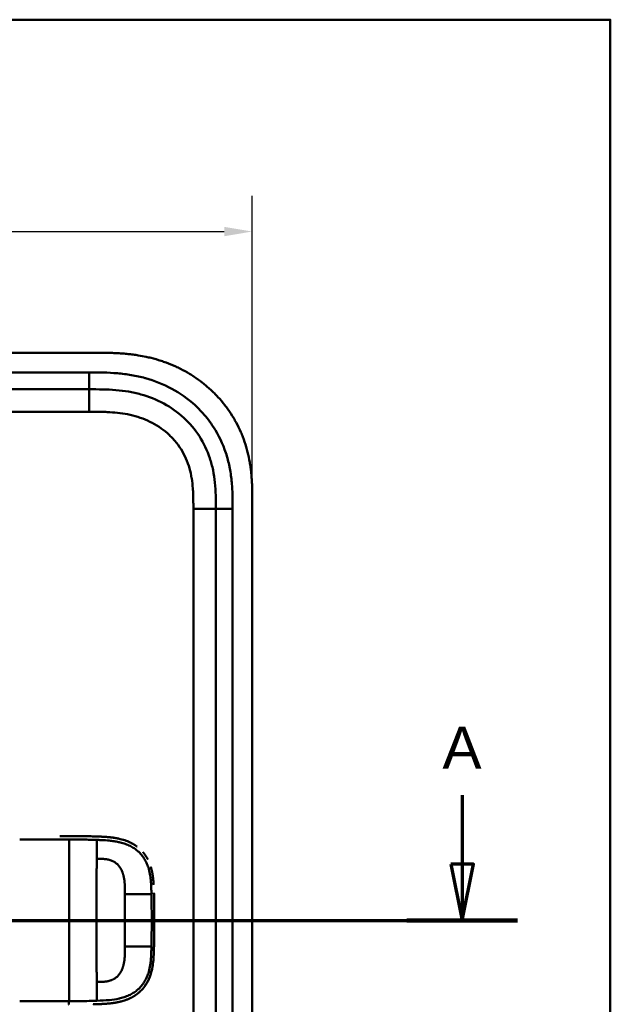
# Model space of a CAD drawing. Header units: millimetres. Extents: x 20 to 833, y 20 to 574.
# Tile 21 of 21: x 715 to 820, y 399 to 574. Entities that reach past the tile are written whole.
import ezdxf

# ---------------------------------------------------------------- set-up
doc = ezdxf.new("R2010")
doc.units = ezdxf.units.MM
doc.header["$LTSCALE"] = 2
for name, color, linetype, lineweight in [('Bemaßungen(DIN)', 7, 'Continuous', 25), ('Schnittansichtslinien(DIN)', 7, 'Continuous', 70), ('Sichtbare Kanten(DIN)', 7, 'Continuous', 50), ('Sichtbare tangentiale Kanten(DIN)', 7, 'Continuous', 50), ('Skizziergeometrie(DIN)', 7, 'Continuous', 50)]:
    doc.layers.add(name, color=color, linetype=linetype, lineweight=lineweight)
doc.styles.add('Aktuell-DINGroßer Text', font='arial.ttf')
doc.styles.add('STANDARD-DIN~0', font='arial.ttf')
doc.dimstyles.new('CAD-LAN', dxfattribs={"dimscale": 2, "dimtxt": 3.5, "dimasz": 2.5, "dimexe": 3.175, "dimexo": 0, "dimgap": 0.8, "dimtad": 1, "dimrnd": 1e-08, "dimtxsty": 'STANDARD-DIN~0', "dimcen": 0.09, "dimdle": 10, "dimclrd": 250, "dimclre": 250, "dimclrt": 250, "dimadec": 0, "dimazin": 2, "dimtfac": 1, "dimtmove": 0, "dimatfit": 3, "dimfxl": 1, "dimtolj": 1, "dimtzin": 0, "dimlwd": 25, "dimlwe": 25, "dimarcsym": 0})

# ---------------------------------------------------------------- blocks, each defined once
blk = doc.blocks.new('Ränder Standardrahmen')
at = {"layer": 'Skizziergeometrie(DIN)', "flags": 128}
blk.add_lwpolyline([(10, 10), (10, 287), (410, 287), (410, 10), (10, 10)], dxfattribs=at)
blk = doc.blocks.new('*D23')
at = {"layer": 'Bemaßungen(DIN)', "color": 250, "linetype": 'Continuous', "lineweight": 25, "true_color": 0x3f3f3f, "transparency": 16777216}
for p, q in [((542.23, 487.94), (542.23, 542.65)), ((756.23, 487.94), (756.23, 542.65)), ((547.23, 536.3), (751.23, 536.3))]:
    blk.add_line(p, q, dxfattribs=at)
at = {"layer": 'Bemaßungen(DIN)', "color": 250, "linetype": 'Continuous', "true_color": 0x3f3f3f, "transparency": 16777216}
for points in [[(547.23, 537.13), (547.23, 535.46), (542.23, 536.3)], [(751.23, 537.13), (751.23, 535.46), (756.23, 536.3)]]:
    blk.add_solid(points, dxfattribs=at)
at = {"layer": 'Defpoints', "color": 0, "linetype": 'Continuous', "transparency": 16777216}
for p in [(756.23, 536.3), (542.23, 487.94), (756.23, 487.94)]:
    blk.add_point(p, dxfattribs=at)
at = {"layer": 'Bemaßungen(DIN)', "color": 250, "linetype": 'Continuous', "lineweight": 25, "true_color": 0x3f3f3f, "transparency": 16777216, "insert": (641.46, 544.92), "char_height": 7, "attachment_point": 1, "style": 'STANDARD-DIN~0'}
blk.add_mtext('\\A1;214', dxfattribs=at)
blk = doc.blocks.new('2DTransSchnitt0')
at = {"layer": 'Schnittansichtslinien(DIN)', "linetype": 'Continuous'}
for p, q in [((396.804, 217.998), (396.804, 211.855)), ((395.804, 211.855), (396.804, 206.855)), ((397.804, 211.855), (395.804, 211.855)), ((396.804, 211.855), (396.804, 206.855)), ((396.804, 206.855), (397.804, 211.855)), ((252.988, 206.855), (401.721, 206.855))]:
    blk.add_line(p, q, dxfattribs=at)
at = {"layer": 'Schnittansichtslinien(DIN)', "linetype": 'Continuous', "lineweight": 140}
blk.add_line((391.888, 206.855), (401.721, 206.855), dxfattribs=at)
at = {"layer": 'Schnittansichtslinien(DIN)', "linetype": 'Continuous', "flags": 128}
blk.add_lwpolyline([(395.804, 211.855), (396.804, 206.855), (397.804, 211.855), (395.804, 211.855)], dxfattribs=at)
at = {"layer": 'Schnittansichtslinien(DIN)'}
blk.add_solid([(395.804, 211.855), (396.804, 206.855), (397.804, 211.855), (395.804, 211.855)], dxfattribs=at)
at = {"layer": 'Schnittansichtslinien(DIN)', "insert": (395.051, 220.355), "char_height": 3.734, "attachment_point": 7, "style": 'Aktuell-DINGroßer Text'}
blk.add_mtext('A', dxfattribs=at)

msp = doc.modelspace()

# ---------------------------------------------------------------- linework, layer by layer
at = {"layer": 'Sichtbare Kanten(DIN)'}
for p, q in [((728.195, 514.722), (569.713, 514.722)), ((582.272, 508.222), (727.196, 508.222)), ((756.234, 296.506), (756.234, 487.938)), ((749.734, 486.938), (749.734, 297.506)), ((725.961, 428.694), (725.961, 428.694))]:
    msp.add_line(p, q, dxfattribs=at)
for radius, start, end in [(11.7, 33.30625, 33.34865), (11.6, 32.44432, 32.48803), (11.5, 31.57112, 31.61294), (11.7, 326.65937, 326.70471), (11.6, 327.51746, 327.56366), (11.5, 328.39068, 328.43445)]:
    msp.add_arc((723.734, 413.722), radius, start, end, dxfattribs=at)
for points, degree, knots in [([(756.234, 487.938), (756.234, 488.236), (756.234, 488.835), (756.228, 489.588), (756.215, 490.345), (756.198, 490.953), (756.164, 491.716), (756.126, 492.328), (756.051, 493.247), (755.949, 494.166), (755.738, 495.545), (755.483, 496.761), (755.076, 498.264), (754.676, 499.448), (754.084, 500.892), (753.538, 502.016), (752.768, 503.374), (752.083, 504.42), (751.149, 505.669), (750.341, 506.62), (749.26, 507.744), (748.342, 508.588), (747.135, 509.572), (746.124, 510.3), (744.809, 511.133), (743.72, 511.736), (742.318, 512.409), (741.168, 512.882), (739.701, 513.392), (738.508, 513.732), (737.151, 514.045), (736.239, 514.215), (735.325, 514.356), (734.714, 514.436), (733.951, 514.52), (733.34, 514.574), (732.577, 514.628), (731.967, 514.661), (731.055, 514.696), (729.844, 514.721), (728.793, 514.722), (728.195, 514.722)], 3, [0.00000945, 0.00000945, 0.00000945, 0.00000945, 0.02084254, 0.04167563, 0.05209218, 0.07292527, 0.08334182, 0.10417491, 0.11459146, 0.14584109, 0.16667419, 0.20834037, 0.22917346, 0.27083965, 0.29167274, 0.33333892, 0.35417201, 0.3958382, 0.41667129, 0.45833747, 0.47917057, 0.52083675, 0.54166984, 0.58333603, 0.60416912, 0.6458353, 0.66666839, 0.70833458, 0.72916767, 0.77083385, 0.79166695, 0.82291658, 0.83333313, 0.85416622, 0.86458277, 0.88541586, 0.89583241, 0.9166655, 0.92708204, 0.95833168, 0.99999787, 0.99999787, 0.99999787, 0.99999787]), ([(727.196, 508.222), (727.993, 508.222), (728.792, 508.222), (729.588, 508.203), (730.37, 508.185), (731.149, 508.15), (731.922, 508.085), (732.684, 508.022), (733.44, 507.93), (734.187, 507.803), (734.925, 507.678), (735.655, 507.519), (736.373, 507.321), (737.795, 506.93), (739.172, 506.385), (740.462, 505.686), (741.745, 504.99), (742.941, 504.141), (744.01, 503.161), (745.083, 502.176), (746.027, 501.059), (746.806, 499.853), (747.597, 498.629), (748.218, 497.313), (748.67, 495.949), (748.9, 495.254), (749.086, 494.546), (749.234, 493.829), (749.383, 493.099), (749.493, 492.359), (749.569, 491.613), (749.646, 490.85), (749.689, 490.081), (749.711, 489.31), (749.733, 488.519), (749.734, 487.726), (749.734, 486.938)], 3, [-3.5878944, -3.5878944, -3.5878944, -3.5878944, -3.3572287, -3.3572287, -3.3572287, -3.1306176, -3.1306176, -3.1306176, -2.9072135, -2.9072135, -2.9072135, -2.6862733, -2.6862733, -2.6862733, -2.2491592, -2.2491592, -2.2491592, -1.8144231, -1.8144231, -1.8144231, -1.3774736, -1.3774736, -1.3774736, -0.9334768, -0.9334768, -0.9334768, -0.7071202, -0.7071202, -0.7071202, -0.4767742, -0.4767742, -0.4767742, -0.2414597, -0.2414597, -0.2414597, 0, 0, 0, 0]), ([(721.976, 428.71), (721.976, 428.71), (721.976, 428.71), (721.977, 428.71), (721.977, 428.71), (721.978, 428.71), (721.979, 428.71), (721.981, 428.71), (721.982, 428.71), (721.986, 428.71), (721.989, 428.71), (721.998, 428.71), (722.003, 428.71), (722.02, 428.71), (722.031, 428.71), (722.067, 428.71), (722.091, 428.71), (722.181, 428.71), (722.247, 428.71), (722.662, 428.71), (723.011, 428.71), (723.735, 428.71), (724.107, 428.71), (724.831, 428.706), (725.173, 428.704), (725.518, 428.7)], 3, [0, 0, 0, 0, 0.00005223, 0.00005223, 0.00015665, 0.00015665, 0.0003655, 0.0003655, 0.0007832, 0.0007832, 0.00161859, 0.00161859, 0.00328937, 0.00328937, 0.00663094, 0.00663094, 0.01403005, 0.01403005, 0.03376106, 0.03376106, 0.13899858, 0.13899858, 0.25220584, 0.25220584, 0.35698382, 0.35698382, 0.35698382, 0.35698382]), ([(724.479, 428.708), (724.479, 428.708), (724.48, 428.708), (724.48, 428.708), (724.48, 428.708), (724.481, 428.708), (724.481, 428.708), (724.483, 428.708), (724.484, 428.708), (724.489, 428.708), (724.492, 428.708), (724.506, 428.708), (724.517, 428.708), (724.56, 428.707), (724.592, 428.707), (724.72, 428.706), (724.817, 428.706), (725.2, 428.703), (725.489, 428.7), (726.638, 428.686), (727.501, 428.667), (728.935, 428.621), (729.536, 428.599), (731.009, 428.495), (731.879, 428.39), (733.085, 428.096), (733.443, 427.989), (733.916, 427.814), (734.04, 427.765), (734.184, 427.704), (734.207, 427.694), (734.238, 427.681), (734.247, 427.677), (734.258, 427.672), (734.262, 427.671), (734.265, 427.669), (734.265, 427.669), (734.266, 427.669), (734.266, 427.669), (734.266, 427.669), (734.266, 427.669), (734.266, 427.669), (734.266, 427.669), (734.266, 427.669)], 3, [0, 0, 0, 0, 0.0000491, 0.0000491, 0.0000891, 0.0000891, 0.0002091, 0.0002091, 0.0005692, 0.0005692, 0.0016492, 0.0016492, 0.0048893, 0.0048893, 0.0146095, 0.0146095, 0.0437711, 0.0437711, 0.1312516, 0.1312516, 0.3939292, 0.3939292, 0.5799593, 0.5799593, 0.8598793, 0.8598793, 0.9815506, 0.9815506, 1.0251294, 1.0251294, 1.0332985, 1.0332985, 1.036362, 1.036362, 1.0375109, 1.0375109, 1.0376187, 1.0376187, 1.0376591, 1.0376591, 1.0376717, 1.0376717, 1.0376858, 1.0376858, 1.0376858, 1.0376858]), ([(725.518, 428.7), (725.518, 428.7), (725.518, 428.7), (725.519, 428.7), (725.519, 428.7), (725.52, 428.7), (725.52, 428.7), (725.522, 428.7), (725.523, 428.7), (725.529, 428.7), (725.534, 428.7), (725.559, 428.699), (725.579, 428.699), (725.758, 428.697), (725.922, 428.695), (726.076, 428.693), (726.076, 428.693), (726.076, 428.693)], 3, [0, 0, 0, 0, 0.000011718, 0.000011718, 0.000058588, 0.000058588, 0.00024601, 0.00024601, 0.000620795, 0.000620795, 0.00211991, 0.00211991, 0.008116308, 0.008116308, 0.056609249, 0.056609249, 0.056677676, 0.056677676, 0.056677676, 0.056677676]), ([(725.518, 428.7), (725.518, 428.7), (725.519, 428.7), (725.519, 428.7), (725.519, 428.7), (725.52, 428.7), (725.52, 428.7), (725.521, 428.7), (725.523, 428.7), (725.527, 428.7), (725.531, 428.7), (725.545, 428.699), (725.556, 428.699), (725.599, 428.699), (725.631, 428.698), (725.758, 428.697), (725.854, 428.696), (726.236, 428.69), (726.522, 428.686), (727.237, 428.671), (727.662, 428.661), (728.724, 428.629), (729.354, 428.608), (730.917, 428.506), (731.839, 428.4), (733.094, 428.094), (733.452, 427.986), (733.924, 427.811), (734.047, 427.762), (734.192, 427.701), (734.215, 427.691), (734.246, 427.678), (734.254, 427.674), (734.263, 427.67), (734.264, 427.669), (734.265, 427.669), (734.265, 427.669), (734.266, 427.669), (734.266, 427.669), (734.266, 427.669), (734.266, 427.669), (734.266, 427.669)], 3, [0, 0, 0, 0, 0.00005241, 0.00005241, 0.00009242, 0.00009242, 0.00021245, 0.00021245, 0.0005725, 0.0005725, 0.00165256, 0.00165256, 0.00489264, 0.00489264, 0.01461281, 0.01461281, 0.04377449, 0.04377449, 0.13125587, 0.13125587, 0.2625352, 0.2625352, 0.45952046, 0.45952046, 0.75581351, 0.75581351, 0.87730662, 0.87730662, 0.92088603, 0.92088603, 0.92905535, 0.92905535, 0.93211897, 0.93211897, 0.93240621, 0.93240621, 0.93251398, 0.93251398, 0.93253419, 0.93253419, 0.93255263, 0.93255263, 0.93255263, 0.93255263]), ([(726.657, 428.683), (726.657, 428.683), (726.657, 428.683), (726.658, 428.683), (726.658, 428.683), (726.659, 428.683), (726.659, 428.683), (726.661, 428.683), (726.662, 428.683), (726.664, 428.683), (726.666, 428.683), (726.7, 428.682), (726.731, 428.682), (726.799, 428.68), (726.835, 428.679), (726.996, 428.676), (727.123, 428.673), (727.248, 428.67), (727.25, 428.67), (727.252, 428.67), (727.252, 428.67), (727.252, 428.67)], 3, [0, 0, 0, 0, 0.0000377, 0.0000377, 0.000112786, 0.000112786, 0.000262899, 0.000262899, 0.000563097, 0.000563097, 0.001163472, 0.001163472, 0.0107696, 0.0107696, 0.021744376, 0.021744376, 0.060254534, 0.060254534, 0.060863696, 0.060863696, 0.060907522, 0.060907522, 0.060907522, 0.060907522]), ([(727.916, 428.653), (727.916, 428.653), (727.916, 428.653), (727.916, 428.653), (727.917, 428.653), (727.917, 428.653), (727.918, 428.653), (727.919, 428.653), (727.92, 428.653), (727.925, 428.653), (727.929, 428.653), (727.943, 428.652), (727.953, 428.652), (727.995, 428.651), (728.027, 428.65), (728.153, 428.646), (728.247, 428.643), (728.349, 428.64), (728.358, 428.64), (728.373, 428.639), (728.38, 428.639), (728.386, 428.639), (728.386, 428.639), (728.386, 428.639), (728.386, 428.639), (728.386, 428.639), (728.386, 428.639), (728.387, 428.639), (728.387, 428.639), (728.387, 428.639)], 3, [0, 0, 0, 0, 0.00008353, 0.00008353, 0.00012354, 0.00012354, 0.000243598, 0.000243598, 0.00060375, 0.00060375, 0.001683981, 0.001683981, 0.004924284, 0.004924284, 0.014644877, 0.014644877, 0.043810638, 0.043810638, 0.046544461, 0.046544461, 0.048595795, 0.048595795, 0.048641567, 0.048641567, 0.048665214, 0.048665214, 0.048677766, 0.048677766, 0.048692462, 0.048692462, 0.048692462, 0.048692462]), ([(735.698, 426.838), (735.474, 427.006), (735.198, 427.192), (734.911, 427.36), (734.617, 427.511), (734.316, 427.647), (734.266, 427.669)], 5, [0.94147194, 0.94147194, 0.94147194, 0.94147194, 0.94147194, 0.94147194, 1.09060804, 1.12015227, 1.12015227, 1.12015227, 1.12015227, 1.12015227, 1.12015227]), ([(737.589, 424.614), (737.571, 424.648), (737.432, 424.907), (737.281, 425.157), (737.117, 425.396), (736.943, 425.625), (736.783, 425.815)], 5, [0.63578119, 0.63578119, 0.63578119, 0.63578119, 0.63578119, 0.63578119, 0.65520572, 0.78405735, 0.78405735, 0.78405735, 0.78405735, 0.78405735, 0.78405735]), ([(738.526, 421.525), (738.491, 421.773), (738.435, 422.117), (738.366, 422.46), (738.284, 422.798), (738.186, 423.132), (738.158, 423.225)], 5, [0.31433668, 0.31433668, 0.31433668, 0.31433668, 0.31433668, 0.31433668, 0.43750456, 0.48594884, 0.48594884, 0.48594884, 0.48594884, 0.48594884, 0.48594884]), ([(738.526, 421.525), (738.526, 421.525), (738.526, 421.525), (738.526, 421.525), (738.526, 421.525), (738.526, 421.524), (738.526, 421.524), (738.526, 421.522), (738.527, 421.521), (738.527, 421.516), (738.528, 421.513), (738.53, 421.499), (738.531, 421.488), (738.537, 421.445), (738.541, 421.413), (738.558, 421.285), (738.57, 421.189), (738.612, 420.804), (738.637, 420.513), (738.66, 420.161), (738.664, 420.099), (738.667, 420.037)], 3, [0, 0, 0, 0, 0.00003489, 0.00003489, 0.00007493, 0.00007493, 0.00019502, 0.00019502, 0.00055514, 0.00055514, 0.00163526, 0.00163526, 0.00487537, 0.00487537, 0.01459547, 0.01459547, 0.04375692, 0.04375692, 0.13126731, 0.13126731, 0.14987755, 0.14987755, 0.14987755, 0.14987755]), ([(738.721, 418.577), (738.721, 418.577), (738.721, 418.577), (738.721, 418.576), (738.721, 418.576), (738.721, 418.576), (738.721, 418.575), (738.721, 418.572), (738.721, 418.568), (738.722, 418.553), (738.722, 418.54), (738.725, 418.426), (738.727, 418.325), (738.729, 418.212), (738.73, 418.19), (738.73, 418.19)], 3, [0, 0, 0, 0, 0.000014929, 0.000014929, 0.000074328, 0.000074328, 0.000193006, 0.000193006, 0.001142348, 0.001142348, 0.004939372, 0.004939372, 0.035320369, 0.035320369, 0.038683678, 0.038683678, 0.038683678, 0.038683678]), ([(738.745, 417.382), (738.743, 417.517), (738.74, 417.652), (738.738, 417.787), (738.735, 417.921), (738.733, 418.056), (738.73, 418.19)], 3, [0.366689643, 0.366689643, 0.366689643, 0.366689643, 0.406900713, 0.406900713, 0.406900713, 0.447266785, 0.447266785, 0.447266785, 0.447266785]), ([(738.745, 417.382), (738.745, 417.382), (738.745, 417.382), (738.745, 417.382), (738.745, 417.382), (738.745, 417.381), (738.745, 417.381), (738.745, 417.379), (738.745, 417.378), (738.745, 417.373), (738.745, 417.37), (738.746, 417.355), (738.746, 417.344), (738.746, 417.301), (738.747, 417.269), (738.749, 417.139), (738.751, 417.042), (738.753, 416.918), (738.753, 416.892), (738.754, 416.852), (738.754, 416.838), (738.754, 416.818), (738.754, 416.812), (738.754, 416.802), (738.754, 416.798), (738.754, 416.793), (738.754, 416.792), (738.754, 416.789), (738.754, 416.788), (738.755, 416.787), (738.755, 416.787), (738.755, 416.786), (738.755, 416.786), (738.755, 416.786), (738.755, 416.785), (738.755, 416.785), (738.755, 416.785), (738.755, 416.785), (738.755, 416.785), (738.755, 416.785)], 3, [0, 0, 0, 0, 0.000053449, 0.000053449, 0.000093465, 0.000093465, 0.000213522, 0.000213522, 0.000573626, 0.000573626, 0.001653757, 0.001653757, 0.004893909, 0.004893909, 0.014614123, 0.014614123, 0.043774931, 0.043774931, 0.051769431, 0.051769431, 0.055766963, 0.055766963, 0.057765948, 0.057765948, 0.05876565, 0.05876565, 0.059265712, 0.059265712, 0.059515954, 0.059515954, 0.059641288, 0.059641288, 0.059704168, 0.059704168, 0.059735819, 0.059735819, 0.059751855, 0.059751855, 0.059768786, 0.059768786, 0.059768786, 0.059768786]), ([(738.762, 416.198), (738.761, 416.339), (738.759, 416.48), (738.757, 416.62), (738.756, 416.675), (738.755, 416.73), (738.755, 416.785)], 3, [0.248417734, 0.248417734, 0.248417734, 0.248417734, 0.290654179, 0.290654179, 0.290654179, 0.307101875, 0.307101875, 0.307101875, 0.307101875]), ([(738.762, 416.198), (738.762, 416.198), (738.762, 416.197), (738.762, 416.197), (738.762, 416.197), (738.762, 416.197), (738.762, 416.196), (738.762, 416.195), (738.762, 416.193), (738.762, 416.189), (738.762, 416.185), (738.763, 416.171), (738.763, 416.16), (738.763, 416.117), (738.763, 416.084), (738.765, 415.955), (738.766, 415.857), (738.767, 415.736), (738.767, 415.712), (738.768, 415.675), (738.768, 415.663), (738.768, 415.645), (738.768, 415.639), (738.768, 415.63), (738.768, 415.627), (738.768, 415.622), (738.768, 415.621), (738.768, 415.618), (738.768, 415.617), (738.768, 415.616), (738.768, 415.616), (738.768, 415.615), (738.768, 415.615), (738.768, 415.615), (738.768, 415.615), (738.768, 415.615), (738.768, 415.615), (738.768, 415.615), (738.768, 415.614), (738.768, 415.614)], 3, [0, 0, 0, 0, 0.000031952, 0.000031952, 0.000071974, 0.000071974, 0.000192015, 0.000192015, 0.000552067, 0.000552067, 0.001632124, 0.001632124, 0.004872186, 0.004872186, 0.014592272, 0.014592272, 0.043752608, 0.043752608, 0.05104132, 0.05104132, 0.054685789, 0.054685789, 0.056508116, 0.056508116, 0.057419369, 0.057419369, 0.057875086, 0.057875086, 0.058103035, 0.058103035, 0.058217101, 0.058217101, 0.058274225, 0.058274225, 0.058302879, 0.058302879, 0.058317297, 0.058317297, 0.058332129, 0.058332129, 0.058332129, 0.058332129]), ([(738.773, 415.036), (738.772, 415.177), (738.771, 415.317), (738.77, 415.457), (738.769, 415.509), (738.769, 415.562), (738.768, 415.614)], 3, [0.132443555, 0.132443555, 0.132443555, 0.132443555, 0.174407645, 0.174407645, 0.174407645, 0.190155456, 0.190155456, 0.190155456, 0.190155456]), ([(738.777, 413.932), (738.777, 413.932), (738.777, 413.932), (738.777, 413.931), (738.777, 413.931), (738.777, 413.93), (738.777, 413.93), (738.777, 413.928), (738.777, 413.927), (738.777, 413.922), (738.777, 413.919), (738.777, 413.904), (738.777, 413.894), (738.777, 413.85), (738.777, 413.818), (738.777, 413.688), (738.777, 413.591), (738.776, 413.202), (738.775, 412.911), (738.772, 412.182), (738.768, 411.745), (738.76, 410.979), (738.755, 410.651), (738.735, 409.37), (738.725, 408.416), (738.672, 407.466)], 3, [0, 0, 0, 0, 0.00008576, 0.00008576, 0.00012576, 0.00012576, 0.00024577, 0.00024577, 0.00060577, 0.00060577, 0.00168578, 0.00168578, 0.0049258, 0.0049258, 0.01464581, 0.01464581, 0.04380589, 0.04380589, 0.13128689, 0.13128689, 0.26250768, 0.26250768, 0.36092522, 0.36092522, 0.64677928, 0.64677928, 0.64677928, 0.64677928]), ([(738.773, 415.036), (738.773, 415.036), (738.773, 415.036), (738.773, 415.035), (738.773, 415.035), (738.773, 415.035), (738.773, 415.034), (738.773, 415.033), (738.773, 415.032), (738.773, 415.027), (738.773, 415.023), (738.773, 415.009), (738.773, 414.998), (738.773, 414.955), (738.773, 414.922), (738.774, 414.793), (738.774, 414.696), (738.776, 414.307), (738.777, 414.015), (738.777, 413.286), (738.775, 412.849), (738.77, 412.006), (738.767, 411.6), (738.762, 411.195)], 3, [0, 0, 0, 0, 0.00006518, 0.00006518, 0.00010518, 0.00010518, 0.00022519, 0.00022519, 0.00058521, 0.00058521, 0.00166523, 0.00166523, 0.00490526, 0.00490526, 0.01462529, 0.01462529, 0.04378543, 0.04378543, 0.13126692, 0.13126692, 0.26248759, 0.26248759, 0.38414897, 0.38414897, 0.38414897, 0.38414897]), ([(738.775, 412.839), (738.775, 412.897), (738.776, 412.998), (738.776, 413.1), (738.776, 413.201), (738.776, 413.303), (738.776, 413.347)], 5, [0.378128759, 0.378128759, 0.378128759, 0.378128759, 0.378128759, 0.378128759, 0.40694036, 0.428804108, 0.428804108, 0.428804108, 0.428804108, 0.428804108, 0.428804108]), ([(738.754, 410.612), (738.754, 410.607), (738.753, 410.506), (738.744, 409.913), (738.734, 409.373), (738.721, 408.833)], 3, [0.11540998, 0.11540998, 0.11540998, 0.11540998, 0.13127697, 0.13127697, 0.29329903, 0.29329903, 0.29329903, 0.29329903]), ([(738.754, 410.612), (738.754, 410.612), (738.754, 410.611), (738.754, 410.611), (738.754, 410.611), (738.754, 410.611), (738.754, 410.61), (738.754, 410.609), (738.754, 410.607), (738.754, 410.603), (738.754, 410.599), (738.754, 410.585), (738.754, 410.574), (738.753, 410.531), (738.753, 410.498), (738.751, 410.369), (738.749, 410.271), (738.747, 410.138), (738.746, 410.101), (738.745, 410.051), (738.745, 410.038), (738.745, 410.021), (738.745, 410.019), (738.745, 410.016), (738.745, 410.016), (738.745, 410.015), (738.745, 410.015), (738.745, 410.015), (738.745, 410.015), (738.745, 410.015), (738.745, 410.015), (738.745, 410.015)], 3, [0, 0, 0, 0, 0.000042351, 0.000042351, 0.000082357, 0.000082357, 0.000202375, 0.000202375, 0.000562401, 0.000562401, 0.001642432, 0.001642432, 0.004882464, 0.004882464, 0.014602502, 0.014602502, 0.043762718, 0.043762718, 0.054697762, 0.054697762, 0.058798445, 0.058798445, 0.059567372, 0.059567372, 0.059642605, 0.059642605, 0.059680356, 0.059680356, 0.059699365, 0.059699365, 0.059718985, 0.059718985, 0.059718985, 0.059718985]), ([(738.754, 410.612), (738.754, 410.606), (738.753, 410.499), (738.75, 410.353), (738.749, 410.262), (738.747, 410.138), (738.746, 410.104), (738.745, 410.057), (738.745, 410.045), (738.745, 410.027), (738.745, 410.022), (738.745, 410.017), (738.745, 410.017), (738.745, 410.016), (738.745, 410.016), (738.745, 410.015), (738.745, 410.015), (738.745, 410.015), (738.745, 410.015), (738.745, 410.015), (738.745, 410.015), (738.745, 410.015)], 3, [0.442471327, 0.442471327, 0.442471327, 0.442471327, 0.459325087, 0.459325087, 0.486465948, 0.486465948, 0.496643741, 0.496643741, 0.500460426, 0.500460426, 0.501891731, 0.501891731, 0.50203941, 0.50203941, 0.502113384, 0.502113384, 0.502150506, 0.502150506, 0.5021692, 0.5021692, 0.502188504, 0.502188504, 0.502188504, 0.502188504]), ([(738.768, 411.766), (738.768, 411.766), (738.768, 411.765), (738.768, 411.765), (738.768, 411.765), (738.768, 411.764), (738.768, 411.764), (738.768, 411.762), (738.768, 411.761), (738.768, 411.756), (738.768, 411.753), (738.768, 411.738), (738.768, 411.727), (738.767, 411.684), (738.767, 411.652), (738.766, 411.522), (738.764, 411.425), (738.762, 411.163), (738.76, 410.997), (738.757, 410.832)], 3, [0, 0, 0, 0, 0.000075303, 0.000075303, 0.000115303, 0.000115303, 0.000235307, 0.000235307, 0.000595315, 0.000595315, 0.001675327, 0.001675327, 0.00491534, 0.00491534, 0.014635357, 0.014635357, 0.043795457, 0.043795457, 0.093385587, 0.093385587, 0.093385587, 0.093385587]), ([(738.721, 408.833), (738.704, 408.095), (738.679, 407.353), (738.534, 405.807), (738.4, 404.993), (738.091, 403.974), (738.003, 403.724), (737.871, 403.4), (737.837, 403.32), (737.789, 403.214), (737.777, 403.187), (737.747, 403.122), (737.721, 403.066), (737.71, 403.044)], 3, [0, 0, 0, 0, 0.22193151, 0.22193151, 0.46716047, 0.46716047, 0.54829248, 0.54829248, 0.5753061, 0.5753061, 0.58430945, 0.58430945, 0.59766622, 0.59766622, 0.59766622, 0.59766622]), ([(738.73, 409.226), (738.73, 409.226), (738.73, 409.226), (738.73, 409.226), (738.73, 409.226), (738.73, 409.225), (738.73, 409.225), (738.73, 409.223), (738.73, 409.222), (738.729, 409.217), (738.729, 409.214), (738.729, 409.199), (738.729, 409.188), (738.728, 409.145), (738.727, 409.113), (738.725, 408.998), (738.723, 408.916), (738.721, 408.833)], 3, [0, 0, 0, 0, 0.000033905, 0.000033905, 0.000073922, 0.000073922, 0.000193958, 0.000193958, 0.000554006, 0.000554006, 0.001634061, 0.001634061, 0.004874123, 0.004874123, 0.014594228, 0.014594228, 0.039322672, 0.039322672, 0.039322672, 0.039322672]), ([(738.257, 404.541), (738.264, 404.566), (738.344, 404.874), (738.413, 405.185), (738.47, 405.5), (738.518, 405.815), (738.554, 406.105)], 5, [1.29338836, 1.29338836, 1.29338836, 1.29338836, 1.29338836, 1.29338836, 1.30638847, 1.4503927, 1.4503927, 1.4503927, 1.4503927, 1.4503927, 1.4503927]), ([(738.257, 404.54), (738.257, 404.54), (738.257, 404.54), (738.257, 404.54), (738.257, 404.54), (738.257, 404.54), (738.257, 404.539), (738.256, 404.539), (738.256, 404.538), (738.254, 404.53), (738.252, 404.522), (738.248, 404.505), (738.245, 404.496), (738.236, 404.462), (738.229, 404.437), (738.185, 404.28), (738.145, 404.149), (738.045, 403.847), (737.983, 403.676), (737.62, 402.777), (737.21, 402.094), (736.534, 401.317), (736.341, 401.122), (736.07, 400.88), (736.001, 400.821), (735.908, 400.744), (735.885, 400.725), (735.831, 400.683), (735.794, 400.654), (735.771, 400.636)], 3, [0, 0, 0, 0, 0.00001917, 0.00001917, 0.00005748, 0.00005748, 0.0001341, 0.0001341, 0.00028731, 0.00028731, 0.00273867, 0.00273867, 0.00568458, 0.00568458, 0.01354037, 0.01354037, 0.0554501, 0.0554501, 0.11134724, 0.11134724, 0.35517064, 0.35517064, 0.44356656, 0.44356656, 0.47298674, 0.47298674, 0.48279189, 0.48279189, 0.49507846, 0.49507846, 0.49507846, 0.49507846]), ([(736.897, 401.744), (737.03, 401.911), (737.21, 402.157), (737.377, 402.415), (737.531, 402.683), (737.67, 402.961), (737.71, 403.044)], 5, [0.97812109, 0.97812109, 0.97812109, 0.97812109, 0.97812109, 0.97812109, 1.08869603, 1.13469166, 1.13469166, 1.13469166, 1.13469166, 1.13469166, 1.13469166]), ([(734.158, 399.704), (734.158, 399.704), (734.158, 399.704), (734.157, 399.703), (734.157, 399.703), (734.155, 399.702), (734.153, 399.702), (734.147, 399.699), (734.143, 399.697), (734.126, 399.69), (734.113, 399.685), (734.035, 399.653), (733.968, 399.626), (733.812, 399.566), (733.721, 399.533), (733.388, 399.417), (733.141, 399.342), (732.806, 399.255), (732.722, 399.234), (732.61, 399.208), (732.582, 399.201), (732.51, 399.185), (732.452, 399.172), (732.422, 399.166)], 3, [0, 0, 0, 0, 0.00003654, 0.00003654, 0.00018252, 0.00018252, 0.00076618, 0.00076618, 0.00242803, 0.00242803, 0.00685953, 0.00685953, 0.03049567, 0.03049567, 0.06201177, 0.06201177, 0.14610438, 0.14610438, 0.17411752, 0.17411752, 0.18345462, 0.18345462, 0.19786847, 0.19786847, 0.19786847, 0.19786847]), ([(734.158, 399.704), (734.231, 399.734), (734.571, 399.883), (734.903, 400.052), (735.225, 400.242), (735.535, 400.454), (735.771, 400.636)], 5, [0.61062915, 0.61062915, 0.61062915, 0.61062915, 0.61062915, 0.61062915, 0.65331117, 0.81171679, 0.81171679, 0.81171679, 0.81171679, 0.81171679, 0.81171679]), ([(728.391, 398.78), (728.391, 398.78), (728.391, 398.78), (728.391, 398.78), (728.391, 398.78), (728.39, 398.78), (728.39, 398.78), (728.389, 398.78), (728.389, 398.78), (728.386, 398.78), (728.384, 398.78), (728.375, 398.78), (728.369, 398.78), (728.342, 398.779), (728.323, 398.778), (728.244, 398.776), (728.185, 398.774), (728.088, 398.771), (728.051, 398.77), (727.996, 398.768), (727.977, 398.767), (727.949, 398.767), (727.94, 398.766), (727.926, 398.766), (727.921, 398.766), (727.914, 398.766), (727.912, 398.766), (727.908, 398.765), (727.907, 398.765), (727.905, 398.765), (727.905, 398.765), (727.904, 398.765), (727.903, 398.765), (727.903, 398.765), (727.903, 398.765), (727.903, 398.765), (727.903, 398.765), (727.902, 398.765), (727.902, 398.765), (727.902, 398.765), (727.902, 398.765), (727.902, 398.765)], 3, [0, 0, 0, 0, 0.000030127, 0.000030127, 0.00007034, 0.00007034, 0.000146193, 0.000146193, 0.000373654, 0.000373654, 0.001055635, 0.001055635, 0.003100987, 0.003100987, 0.009236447, 0.009236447, 0.027643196, 0.027643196, 0.039082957, 0.039082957, 0.044805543, 0.044805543, 0.047668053, 0.047668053, 0.049100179, 0.049100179, 0.049817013, 0.049817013, 0.050176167, 0.050176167, 0.050356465, 0.050356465, 0.050447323, 0.050447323, 0.050493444, 0.050493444, 0.050517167, 0.050517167, 0.050529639, 0.050529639, 0.050543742, 0.050543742, 0.050543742, 0.050543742]), ([(728.391, 398.78), (728.414, 398.781), (728.437, 398.782), (728.503, 398.784), (728.546, 398.785), (728.589, 398.787)], 3, [0.495122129, 0.495122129, 0.495122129, 0.495122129, 0.502349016, 0.502349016, 0.515895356, 0.515895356, 0.515895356, 0.515895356]), ([(728.589, 398.787), (728.59, 398.787), (729.005, 398.801), (729.789, 398.832), (730.566, 398.879), (731.326, 398.959), (732.072, 399.091), (732.422, 399.166)], 5, [0, 0, 0, 0, 0, 0, 0.00023388, 0.21792631, 0.41257681, 0.41257681, 0.41257681, 0.41257681, 0.41257681, 0.41257681])]:
    msp.add_open_spline(points, degree=degree, knots=knots, dxfattribs=at)
for points in [[(729.495, 428.595), (729.314, 428.604), (729.134, 428.612), (728.953, 428.619), (728.771, 428.626), (728.589, 428.632)], [(732.575, 428.219), (732.249, 428.294), (731.92, 428.357), (731.588, 428.409), (731.255, 428.452), (730.92, 428.488)]]:
    msp.add_open_spline(points, degree=5, dxfattribs=at)
at = {"layer": 'Sichtbare tangentiale Kanten(DIN)'}
for p, q in [((727.196, 508.222), (727.196, 511.222)), ((727.197, 504.222), (727.197, 508.222)), ((727.197, 504.222), (692.308, 504.222)), ((745.734, 486.938), (749.734, 486.938)), ((745.734, 297.506), (745.734, 486.938)), ((749.734, 486.938), (752.734, 486.938)), ((733.545, 418.367), (733.545, 418.376)), ((738.269, 418.367), (733.545, 418.367)), ((733.545, 409.052), (733.545, 409.043)), ((738.269, 409.052), (733.545, 409.052)), ((723.583, 399.32), (723.59, 399.32))]:
    msp.add_line(p, q, dxfattribs=at)
for centre, major_axis, start_param, end_param in [((733.628, 413.15), (-0.005, 10.727), 1.0628535, 1.5185692), ((733.628, 414.269), (-0.005, -10.727), 4.7645546, 5.2203318)]:
    msp.add_ellipse(centre, major_axis=major_axis, ratio=0.0085792, start_param=start_param, end_param=end_param, dxfattribs=at)
for points, degree in [([(727.196, 511.222), (678.888, 511.222), (630.58, 511.222), (582.272, 511.221)], 3), ([(752.734, 297.506), (752.734, 360.65), (752.734, 423.794), (752.734, 486.938)], 3), ([(723.59, 413.71), (723.59, 417.184), (723.59, 420.659), (723.59, 423.809), (723.59, 426.31), (723.59, 428.099)], 5), ([(728.526, 424.675), (728.533, 425.459), (728.541, 426.193), (728.55, 426.868), (728.561, 427.479), (728.573, 428.024)], 5), ([(728.526, 424.675), (728.511, 422.881), (728.502, 420.805), (728.497, 418.512), (728.494, 416.111), (728.494, 413.71)], 5), ([(728.494, 413.71), (726.981, 413.71), (725.37, 413.71), (723.59, 413.71)], 3), ([(723.59, 413.709), (723.59, 410.234), (723.59, 406.76), (723.59, 403.61), (723.59, 401.109), (723.59, 399.32)], 5), ([(728.494, 413.71), (730.029, 413.71), (731.71, 413.71), (733.536, 413.71)], 3), ([(728.526, 402.744), (728.511, 404.538), (728.502, 406.614), (728.497, 408.907), (728.494, 411.308), (728.494, 413.709)], 5), ([(728.526, 402.744), (728.537, 401.43), (728.552, 400.301), (728.573, 399.395)], 3)]:
    msp.add_open_spline(points, degree=degree, dxfattribs=at)
for points, degree, knots in [([(747.422, 503.972), (746.982, 504.463), (746.517, 504.932), (746.037, 505.372), (744.792, 506.515), (743.378, 507.518), (741.892, 508.323), (740.418, 509.122), (738.822, 509.757), (737.189, 510.208), (737.183, 510.21), (737.177, 510.212), (737.17, 510.214), (736.36, 510.437), (735.538, 510.616), (734.712, 510.757), (734.704, 510.758), (734.696, 510.76), (734.688, 510.761), (733.865, 510.901), (733.037, 511.002), (732.216, 511.071), (732.201, 511.073), (732.186, 511.074), (732.171, 511.075), (731.364, 511.142), (730.567, 511.181), (729.7, 511.201), (729.685, 511.202), (729.671, 511.202), (729.657, 511.202), (728.809, 511.222), (728.002, 511.222), (727.196, 511.222)], 3, [62.3330097, 62.3330097, 62.3330097, 62.3330097, 62.5305174, 62.5305174, 62.5305174, 63.0434936, 63.0434936, 63.0434936, 63.5522372, 63.5522372, 63.5522372, 63.5542072, 63.5542072, 63.5542072, 63.806635, 63.806635, 63.806635, 63.8090669, 63.8090669, 63.8090669, 64.0604029, 64.0604029, 64.0604029, 64.0649103, 64.0649103, 64.0649103, 64.312256, 64.312256, 64.312256, 64.3163273, 64.3163273, 64.3163273, 64.5584117, 64.5584117, 64.5584117, 64.5584117]), ([(745.734, 486.938), (745.734, 487.173), (745.734, 487.408), (745.733, 487.644), (745.733, 487.787), (745.732, 487.931), (745.731, 488.075), (745.731, 488.147), (745.73, 488.218), (745.729, 488.29), (745.728, 488.434), (745.726, 488.578), (745.723, 488.721), (745.722, 488.798), (745.72, 488.874), (745.719, 488.95), (745.717, 489.026), (745.715, 489.102), (745.713, 489.179), (745.709, 489.331), (745.704, 489.483), (745.697, 489.641), (745.685, 489.949), (745.669, 490.243), (745.646, 490.548), (745.646, 490.556), (745.645, 490.563), (745.645, 490.571), (745.599, 491.187), (745.533, 491.776), (745.437, 492.365), (745.435, 492.374), (745.434, 492.383), (745.432, 492.392), (745.334, 492.986), (745.205, 493.573), (745.039, 494.151), (745.038, 494.155), (745.037, 494.159), (745.036, 494.163), (744.866, 494.752), (744.657, 495.335), (744.41, 495.894), (744.161, 496.458), (743.867, 497.012), (743.538, 497.537), (743.207, 498.065), (742.834, 498.573), (742.43, 499.048), (742.025, 499.523), (741.581, 499.974), (741.111, 500.388), (740.643, 500.801), (740.145, 501.182), (739.624, 501.527), (739.104, 501.872), (738.56, 502.182), (738, 502.455), (737.441, 502.728), (736.861, 502.966), (736.274, 503.167), (736.271, 503.169), (736.267, 503.17), (736.264, 503.171), (735.684, 503.369), (735.088, 503.535), (734.489, 503.67), (734.484, 503.671), (734.478, 503.672), (734.473, 503.673), (733.883, 503.805), (733.291, 503.906), (732.691, 503.983), (732.682, 503.984), (732.673, 503.985), (732.663, 503.987), (732.07, 504.062), (731.482, 504.114), (730.865, 504.15), (730.858, 504.151), (730.85, 504.151), (730.843, 504.152), (730.537, 504.169), (730.243, 504.182), (729.942, 504.192), (729.632, 504.202), (729.324, 504.209), (729.016, 504.213), (728.407, 504.222), (727.802, 504.222), (727.197, 504.222)], 3, [0, 0, 0, 0, 0.0705873, 0.0705873, 0.0705873, 0.1137179, 0.1137179, 0.1137179, 0.1352831, 0.1352831, 0.1352831, 0.1784136, 0.1784136, 0.1784136, 0.2012726, 0.2012726, 0.2012726, 0.2241316, 0.2241316, 0.2241316, 0.2698495, 0.2698495, 0.2698495, 0.3590927, 0.3590927, 0.3590927, 0.3612854, 0.3612854, 0.3612854, 0.5416288, 0.5416288, 0.5416288, 0.5443466, 0.5443466, 0.5443466, 0.7261398, 0.7261398, 0.7261398, 0.7274618, 0.7274618, 0.7274618, 0.9125406, 0.9125406, 0.9125406, 1.0993955, 1.0993955, 1.0993955, 1.287363, 1.287363, 1.287363, 1.4757635, 1.4757635, 1.4757635, 1.6635531, 1.6635531, 1.6635531, 1.8510157, 1.8510157, 1.8510157, 2.0384148, 2.0384148, 2.0384148, 2.039499, 2.039499, 2.039499, 2.2246161, 2.2246161, 2.2246161, 2.2262652, 2.2262652, 2.2262652, 2.4084074, 2.4084074, 2.4084074, 2.4112205, 2.4112205, 2.4112205, 2.5912707, 2.5912707, 2.5912707, 2.5934316, 2.5934316, 2.5934316, 2.6826872, 2.6826872, 2.6826872, 2.7744645, 2.7744645, 2.7744645, 2.9560325, 2.9560325, 2.9560325, 2.9560325]), ([(752.71, 489.395), (752.684, 490.302), (752.636, 491.107), (752.553, 491.916), (752.552, 491.93), (752.55, 491.944), (752.549, 491.958), (752.464, 492.781), (752.34, 493.612), (752.172, 494.432), (752.171, 494.439), (752.169, 494.446), (752.168, 494.453), (751.998, 495.276), (751.782, 496.095), (751.518, 496.892), (751.517, 496.896), (751.515, 496.9), (751.514, 496.903), (750.981, 498.51), (750.236, 500.072), (749.325, 501.482), (748.764, 502.351), (748.124, 503.189), (747.422, 503.972)], 3, [60.7442414, 60.7442414, 60.7442414, 60.7442414, 60.9926868, 60.9926868, 60.9926868, 60.9969826, 60.9969826, 60.9969826, 61.2495144, 61.2495144, 61.2495144, 61.2516357, 61.2516357, 61.2516357, 61.5053772, 61.5053772, 61.5053772, 61.5065193, 61.5065193, 61.5065193, 62.0178341, 62.0178341, 62.0178341, 62.3330097, 62.3330097, 62.3330097, 62.3330097]), ([(752.734, 486.938), (752.734, 487.057), (752.734, 487.176), (752.734, 487.396), (752.734, 487.496), (752.733, 487.696), (752.733, 487.796), (752.73, 488.395), (752.724, 488.895), (752.71, 489.395)], 3, [60.49845366, 60.49845366, 60.49845366, 60.49845366, 60.53427733, 60.53427733, 60.56427219, 60.56427219, 60.59426706, 60.59426706, 60.74424136, 60.74424136, 60.74424136, 60.74424136]), ([(714.802, 428.099), (714.971, 428.099), (715.141, 428.099), (715.311, 428.099), (715.509, 428.099), (715.706, 428.099), (715.922, 428.099), (716.322, 428.099), (716.669, 428.099), (717.008, 428.099), (717.041, 428.099), (717.078, 428.099), (717.115, 428.099), (717.464, 428.099), (717.79, 428.099), (718.121, 428.099), (718.486, 428.099), (718.847, 428.099), (719.211, 428.099), (719.573, 428.099), (719.934, 428.099), (720.291, 428.099), (720.429, 428.099), (720.57, 428.099), (720.711, 428.099), (720.937, 428.099), (721.16, 428.099), (721.386, 428.099), (721.758, 428.099), (722.125, 428.099), (722.496, 428.099), (722.858, 428.099), (723.223, 428.099), (723.574, 428.099), (723.583, 428.099), (723.586, 428.099), (723.59, 428.099)], 3, [0, 0, 0, 0, 0.05078067, 0.05078067, 0.05078067, 0.1102021, 0.1102021, 0.1102021, 0.2202767, 0.2202767, 0.2202767, 0.23095286, 0.23095286, 0.23095286, 0.33022951, 0.33022951, 0.33022951, 0.4395805, 0.4395805, 0.4395805, 0.54854182, 0.54854182, 0.54854182, 0.59063446, 0.59063446, 0.59063446, 0.6580998, 0.6580998, 0.6580998, 0.76890548, 0.76890548, 0.76890548, 0.8770848, 0.8770848, 0.8770848, 0.87997457, 0.87997457, 0.87997457, 0.87997457]), ([(723.59, 428.099), (723.61, 428.099), (723.629, 428.099), (723.649, 428.099), (723.86, 428.099), (724.067, 428.099), (724.274, 428.098), (724.48, 428.098), (724.687, 428.097), (724.894, 428.095), (725.101, 428.094), (725.307, 428.092), (725.511, 428.09), (725.589, 428.089), (725.666, 428.088), (725.743, 428.087), (725.872, 428.086), (726, 428.084), (726.129, 428.082), (726.336, 428.079), (726.541, 428.076), (726.745, 428.072), (726.949, 428.068), (727.154, 428.064), (727.359, 428.059), (727.564, 428.054), (727.766, 428.049), (727.968, 428.043), (728.169, 428.037), (728.372, 428.03), (728.573, 428.024)], 3, [0, 0, 0, 0, 0.00593799, 0.00593799, 0.00593799, 0.06876696, 0.06876696, 0.06876696, 0.13141451, 0.13141451, 0.13141451, 0.19404693, 0.19404693, 0.19404693, 0.2177013, 0.2177013, 0.2177013, 0.25674204, 0.25674204, 0.25674204, 0.3195011, 0.3195011, 0.3195011, 0.38223166, 0.38223166, 0.38223166, 0.44495846, 0.44495846, 0.44495846, 0.5075707, 0.5075707, 0.5075707, 0.5075707]), ([(728.573, 428.024), (728.617, 428.022), (728.66, 428.021), (728.704, 428.019), (728.97, 428.01), (729.236, 428), (729.495, 427.987), (729.91, 427.967), (730.322, 427.941), (730.744, 427.901), (731.035, 427.873), (731.324, 427.839), (731.604, 427.797), (731.884, 427.755), (732.151, 427.707), (732.418, 427.649), (732.506, 427.63), (732.595, 427.609), (732.685, 427.587), (733.002, 427.51), (733.315, 427.417), (733.614, 427.311), (733.912, 427.204), (734.196, 427.084), (734.478, 426.943), (734.724, 426.82), (734.968, 426.68), (735.199, 426.526), (735.43, 426.372), (735.646, 426.207), (735.852, 426.026), (735.905, 425.98), (735.957, 425.932), (736.009, 425.883), (736.238, 425.667), (736.451, 425.433), (736.644, 425.183), (736.836, 424.933), (737.011, 424.666), (737.164, 424.387), (737.313, 424.117), (737.443, 423.836), (737.557, 423.541), (737.671, 423.246), (737.769, 422.936), (737.854, 422.603), (737.86, 422.579), (737.865, 422.557), (737.87, 422.536), (737.96, 422.172), (738.034, 421.778), (738.09, 421.353), (738.125, 421.094), (738.151, 420.847), (738.173, 420.586), (738.175, 420.554), (738.178, 420.525), (738.18, 420.497), (738.206, 420.169), (738.224, 419.832), (738.238, 419.479), (738.252, 419.127), (738.259, 418.864), (738.269, 418.367)], 3, [0, 0, 0, 0, 0.0135271, 0.0135271, 0.0135271, 0.0957917, 0.0957917, 0.0957917, 0.2275588, 0.2275588, 0.2275588, 0.3181985, 0.3181985, 0.3181985, 0.4088383, 0.4088383, 0.4088383, 0.4385873, 0.4385873, 0.4385873, 0.5430912, 0.5430912, 0.5430912, 0.6475951, 0.6475951, 0.6475951, 0.7390043, 0.7390043, 0.7390043, 0.8304135, 0.8304135, 0.8304135, 0.8537246, 0.8537246, 0.8537246, 0.9560852, 0.9560852, 0.9560852, 1.0584459, 1.0584459, 1.0584459, 1.157356, 1.157356, 1.157356, 1.2562662, 1.2562662, 1.2562662, 1.263312, 1.263312, 1.263312, 1.386941, 1.386941, 1.386941, 1.4624438, 1.4624438, 1.4624438, 1.4715048, 1.4715048, 1.4715048, 1.5781325, 1.5781325, 1.5781325, 1.6847601, 1.6847601, 1.6847601, 1.6847601]), ([(733.545, 418.376), (733.547, 418.912), (733.554, 420.274), (733.421, 421.814), (732.744, 423.621), (731.313, 424.49), (730.053, 424.668), (729.035, 424.663), (728.526, 424.675)], 5, [0, 0, 0, 0, 0, 0, 0.24920002, 0.49920002, 0.74920002, 0.99920002, 0.99920002, 0.99920002, 0.99920002, 0.99920002, 0.99920002]), ([(738.319, 413.71), (738.319, 413.904), (738.319, 414.097), (738.318, 414.29), (738.316, 415.255), (738.307, 416.221), (738.291, 417.194), (738.288, 417.389), (738.285, 417.581), (738.281, 417.768), (738.278, 417.954), (738.274, 418.146), (738.27, 418.346), (738.27, 418.353), (738.27, 418.36), (738.269, 418.367)], 3, [0, 0, 0, 0, 0.05795206, 0.05795206, 0.05795206, 0.34771308, 0.34771308, 0.34771308, 0.40585328, 0.40585328, 0.40585328, 0.46369354, 0.46369354, 0.46369354, 0.46581276, 0.46581276, 0.46581276, 0.46581276]), ([(723.59, 413.71), (722.236, 413.71), (720.854, 413.71), (719.294, 413.71), (717.735, 413.71), (716.268, 413.71), (714.802, 413.71)], 3, [0, 0, 0, 0, 0.44038321, 0.44038321, 0.44038321, 0.88076642, 0.88076642, 0.88076642, 0.88076642]), ([(733.536, 413.71), (733.999, 413.71), (734.333, 413.71), (734.737, 413.71), (735.14, 413.71), (735.534, 413.71), (735.928, 413.71), (736.026, 413.71), (736.124, 413.71), (736.223, 413.71), (736.518, 413.71), (736.813, 413.71), (737.111, 413.71), (737.16, 413.71), (737.21, 413.71), (737.259, 413.71), (737.309, 413.71), (737.359, 413.71), (737.409, 413.71), (737.658, 413.71), (737.91, 413.71), (738.167, 413.71), (738.218, 413.71), (738.269, 413.71), (738.319, 413.71)], 3, [0, 0, 0, 0, 0.13009876, 0.13009876, 0.13009876, 0.26019753, 0.26019753, 0.26019753, 0.29272222, 0.29272222, 0.29272222, 0.39029629, 0.39029629, 0.39029629, 0.40655864, 0.40655864, 0.40655864, 0.42282098, 0.42282098, 0.42282098, 0.50413271, 0.50413271, 0.50413271, 0.52039505, 0.52039505, 0.52039505, 0.52039505]), ([(733.545, 409.043), (733.547, 408.519), (733.554, 407.138), (733.419, 405.607), (732.748, 403.798), (731.309, 402.928), (730.057, 402.751), (729.216, 402.76), (728.526, 402.744)], 5, [0, 0, 0, 0, 0, 0, 0.2491944, 0.4991944, 0.7491944, 0.9991944, 0.9991944, 0.9991944, 0.9991944, 0.9991944, 0.9991944]), ([(728.573, 399.395), (729.316, 399.42), (730.056, 399.45), (730.779, 399.521), (731.383, 399.58), (731.972, 399.666), (732.546, 399.799), (732.595, 399.81), (732.644, 399.822), (732.693, 399.834), (733.01, 399.911), (733.322, 400.004), (733.619, 400.11), (733.916, 400.217), (734.2, 400.336), (734.48, 400.477), (734.726, 400.6), (734.969, 400.74), (735.2, 400.894), (735.43, 401.047), (735.646, 401.212), (735.852, 401.393), (735.906, 401.44), (735.96, 401.489), (736.013, 401.539), (736.241, 401.755), (736.453, 401.989), (736.646, 402.239), (736.839, 402.49), (737.013, 402.756), (737.166, 403.035), (737.314, 403.304), (737.444, 403.585), (737.557, 403.88), (737.671, 404.174), (737.769, 404.483), (737.854, 404.816), (737.86, 404.841), (737.866, 404.864), (737.871, 404.885), (737.958, 405.239), (738.03, 405.623), (738.086, 406.036), (738.122, 406.301), (738.149, 406.554), (738.172, 406.823), (738.175, 406.858), (738.178, 406.891), (738.18, 406.923), (738.206, 407.251), (738.225, 407.588), (738.238, 407.94), (738.252, 408.292), (738.259, 408.556), (738.269, 409.052)], 3, [0, 0, 0, 0, 0.2307616, 0.2307616, 0.2307616, 0.4232269, 0.4232269, 0.4232269, 0.4395154, 0.4395154, 0.4395154, 0.5437339, 0.5437339, 0.5437339, 0.6479524, 0.6479524, 0.6479524, 0.7391727, 0.7391727, 0.7391727, 0.8303931, 0.8303931, 0.8303931, 0.8541945, 0.8541945, 0.8541945, 0.9564832, 0.9564832, 0.9564832, 1.0587718, 1.0587718, 1.0587718, 1.1575136, 1.1575136, 1.1575136, 1.2562554, 1.2562554, 1.2562554, 1.2634816, 1.2634816, 1.2634816, 1.383867, 1.383867, 1.383867, 1.4613031, 1.4613031, 1.4613031, 1.4716059, 1.4716059, 1.4716059, 1.5781685, 1.5781685, 1.5781685, 1.684731, 1.684731, 1.684731, 1.684731]), ([(714.802, 399.32), (714.966, 399.32), (715.132, 399.32), (715.297, 399.32), (715.5, 399.32), (715.701, 399.32), (715.922, 399.32), (716.321, 399.32), (716.668, 399.32), (717.006, 399.32), (717.034, 399.32), (717.064, 399.32), (717.096, 399.32), (717.451, 399.32), (717.782, 399.32), (718.119, 399.32), (718.483, 399.32), (718.844, 399.32), (719.207, 399.32), (719.569, 399.32), (719.93, 399.32), (720.285, 399.32), (720.389, 399.32), (720.496, 399.32), (720.604, 399.32), (720.865, 399.32), (721.123, 399.32), (721.382, 399.32), (721.752, 399.32), (722.119, 399.32), (722.485, 399.32), (722.854, 399.32), (723.222, 399.32), (723.583, 399.32)], 3, [0, 0, 0, 0, 0.04936867, 0.04936867, 0.04936867, 0.11014179, 0.11014179, 0.11014179, 0.22014326, 0.22014326, 0.22014326, 0.2290985, 0.2290985, 0.2290985, 0.32998918, 0.32998918, 0.32998918, 0.4391613, 0.4391613, 0.4391613, 0.54803878, 0.54803878, 0.54803878, 0.58009837, 0.58009837, 0.58009837, 0.65768707, 0.65768707, 0.65768707, 0.76818131, 0.76818131, 0.76818131, 0.87925552, 0.87925552, 0.87925552, 0.87925552]), ([(723.524, 398.709), (723.554, 398.709), (723.578, 398.759), (723.584, 398.947), (723.587, 399.048), (723.585, 399.178), (723.583, 399.32)], 3, [0, 0, 0, 0, 0.6504188, 0.6504188, 0.6504188, 1, 1, 1, 1]), ([(723.59, 399.32), (723.608, 399.32), (723.625, 399.32), (723.643, 399.32), (723.876, 399.32), (724.118, 399.32), (724.342, 399.321), (724.921, 399.323), (725.535, 399.328), (726.131, 399.337), (726.182, 399.338), (726.235, 399.338), (726.287, 399.339), (726.441, 399.342), (726.593, 399.344), (726.745, 399.347), (727.355, 399.359), (727.966, 399.375), (728.573, 399.395)], 3, [0, 0, 0, 0, 0.00531619, 0.00531619, 0.00531619, 0.07550479, 0.07550479, 0.07550479, 0.25684052, 0.25684052, 0.25684052, 0.27252586, 0.27252586, 0.27252586, 0.31946639, 0.31946639, 0.31946639, 0.50757072, 0.50757072, 0.50757072, 0.50757072])]:
    msp.add_open_spline(points, degree=degree, knots=knots, dxfattribs=at)
msp.add_rational_spline([(738.319, 413.709), (738.319, 413.613), (738.319, 413.516), (738.319, 413.42), (738.319, 413.323), (738.319, 413.226), (738.318, 413.13), (738.316, 412.357), (738.31, 411.585), (738.3, 410.812), (738.297, 410.626), (738.295, 410.433), (738.291, 410.232), (738.288, 410.028), (738.285, 409.835), (738.281, 409.651), (738.278, 409.467), (738.274, 409.275), (738.27, 409.073), (738.27, 409.066), (738.27, 409.059), (738.269, 409.052)], [1, 1, 1, 1, 1.00008958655, 1.00008958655, 1, 1, 1, 1, 1.00223380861, 1.00223380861, 1, 1.00382742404, 1.00382742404, 1, 1.00355055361, 1.00355055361, 1, 1, 1, 1], degree=3, knots=[0, 0, 0, 0, 0.02894743, 0.02894743, 0.02894743, 0.05789486, 0.05789486, 0.05789486, 0.28973545, 0.28973545, 0.28973545, 0.34769404, 0.34769404, 0.34769404, 0.40585376, 0.40585376, 0.40585376, 0.46369222, 0.46369222, 0.46369222, 0.46581292, 0.46581292, 0.46581292, 0.46581292], dxfattribs=at)

# ---------------------------------------------------------------- block references
at = {"xscale": 2, "yscale": 2, "zscale": 2}
msp.add_blockref('Ränder Standardrahmen', (0, 0), dxfattribs=at)
at = {"layer": 'Schnittansichtslinien(DIN)', "xscale": 2, "yscale": 2, "zscale": 2}
msp.add_blockref('2DTransSchnitt0', (0, 0), dxfattribs=at)

# ---------------------------------------------------------------- dimensions: what is measured, and where the dimension line sits
at = {"layer": 'Bemaßungen(DIN)', "color": 250, "linetype": 'Continuous', "lineweight": 25, "true_color": 0x3f3f3f}
dim = msp.add_linear_dim(base=(756.234, 536.296), p1=(542.234, 487.938), p2=(756.234, 487.938), angle=180, dimstyle='CAD-LAN', override={"dimgap": 0.8, "dimdec": 2, "dimtol": 0, "dimlim": 0, "dimtp": 0, "dimtm": 0, "dimtdec": 2, "dimtofl": 0, "dimatfit": 1}, dxfattribs=at)
dim.commit()
dim.dimension.update_dxf_attribs({"geometry": '*D23', "text_midpoint": (649.234, 536.296), "dimtype": 160})

doc.saveas('drawing.dxf')
